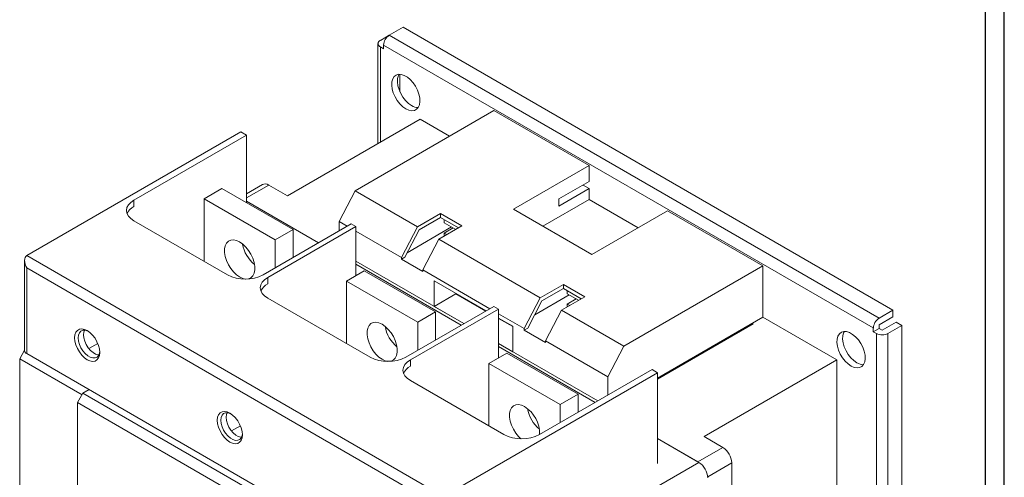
# Model space of a CAD drawing. Header units: millimetres. Extents: x 0 to 1189, y 0 to 841.
# Tile 5 of 7: x 798 to 1189, y 284 to 465. Entities that reach past the tile are written whole.
import ezdxf

# ---------------------------------------------------------------- set-up
doc = ezdxf.new("R2010")
doc.units = ezdxf.units.MM
doc.layers.add('FORMATO', color=7, linetype='Continuous')

msp = doc.modelspace()

# ---------------------------------------------------------------- linework, layer by layer
at = {"color": 7, "linetype": 'Continuous', "lineweight": 15}
for p, q in [((950.33, 462.54), (944.81, 459.35)), ((1144.78, 350.28), (950.33, 462.54)), ((941.28, 457.31), (944.76, 459.32)), ((1139.27, 347.1), (944.81, 459.35)), ((940.34, 456.01), (940.34, 416.36)), ((942.55, 453.96), (941.28, 454.7)), ((941.28, 454.7), (941.28, 416.9)), ((1137, 343.18), (942.55, 455.43)), ((942.55, 455.43), (942.55, 453.96)), ((949.06, 443.86), (949.06, 436.85)), ((986.39, 429.47), (931.24, 397.63)), ((1024.22, 407.63), (986.39, 429.47)), ((904.37, 395.59), (957.05, 426)), ((968.71, 419.27), (957.05, 426)), ((885.91, 420.95), (800.92, 371.89)), ((888.1, 419.69), (843.41, 393.89)), ((885.91, 420.95), (888.1, 419.69)), ((888.1, 419.69), (888.1, 392.9)), ((994.17, 390.28), (1024.22, 407.63)), ((1024.22, 401.31), (1024.22, 407.63)), ((894.44, 400.12), (888.1, 396.46)), ((888.1, 394.77), (896.94, 399.87)), ((904.37, 395.59), (896.94, 399.87)), ((1012.2, 394.37), (1024.22, 401.31)), ((1021.75, 399.88), (1024.22, 398.46)), ((871.27, 394.45), (878.34, 398.53)), ((906.63, 382.2), (878.34, 398.53)), ((924.87, 385.38), (931.24, 397.63)), ((931.24, 397.63), (955.99, 383.35)), ((1024.22, 398.46), (1012.2, 391.52)), ((1024.22, 394.16), (1024.22, 398.46)), ((843.41, 393.89), (843.41, 391.36)), ((871.27, 394.45), (899.56, 378.12)), ((871.27, 369.64), (871.27, 394.45)), ((916.76, 377), (888.1, 393.55)), ((916.76, 377), (888.1, 393.55)), ((1005.84, 383.55), (1024.22, 394.16)), ((1012.2, 391.52), (1012.2, 394.37)), ((1024.22, 394.16), (1043.66, 382.94)), ((955.99, 383.35), (965.18, 388.65)), ((965.18, 387.02), (956.64, 382.09)), ((965.18, 388.65), (973.66, 383.75)), ((965.18, 388.65), (965.18, 387.02)), ((965.18, 387.02), (972.25, 382.94)), ((1025.28, 372.32), (994.17, 390.28)), ((1055.33, 389.67), (1025.28, 372.32)), ((1093.16, 367.83), (1055.33, 389.67)), ((880.57, 364.27), (843.41, 385.73)), ((894.71, 364.27), (929.68, 384.46)), ((896.55, 363.21), (931.52, 383.4)), ((924.87, 381.68), (924.87, 385.38)), ((928.08, 383.53), (924.87, 385.38)), ((929.68, 384.46), (931.52, 383.4)), ((931.52, 363.92), (931.52, 383.4)), ((949.62, 371.1), (955.99, 383.35)), ((951.94, 373.06), (969.59, 383.25)), ((973.66, 383.75), (964.47, 378.45)), ((966.66, 384.94), (966.66, 386.16)), ((966.66, 384.94), (971.19, 382.32)), ((899.56, 378.12), (906.63, 382.2)), ((906.63, 371.15), (906.63, 382.2)), ((949.62, 371.1), (931.52, 381.55)), ((956.64, 382.09), (951.04, 371.31)), ((966.66, 380.85), (970.2, 382.9)), ((967.65, 380.28), (966.66, 380.85)), ((966.66, 380.85), (966.66, 379.71)), ((899.56, 378.12), (899.56, 367.07)), ((958.11, 366.2), (964.47, 378.45)), ((964.47, 378.45), (1004.78, 355.18)), ((800.92, 371.89), (966.38, 276.37)), ((800.04, 369.95), (800.04, 334.24)), ((974.46, 344.92), (931.52, 369.71)), ((973.4, 344.31), (931.52, 368.48)), ((973.4, 344.31), (931.52, 368.48)), ((951.04, 371.31), (949.62, 370.49)), ((949.62, 370.49), (949.62, 371.1)), ((958.11, 365.6), (949.62, 370.49)), ((1038.01, 335.99), (1093.16, 367.83)), ((1093.16, 367.83), (1093.16, 347.42)), ((962.14, 273.92), (800.92, 366.99)), ((800.92, 366.99), (800.92, 333.02)), ((927.84, 361.79), (934.91, 365.88)), ((963.2, 349.55), (934.91, 365.88)), ((958.11, 366.2), (958.11, 365.6)), ((984.72, 350.84), (958.11, 366.2)), ((896.55, 363.21), (896.55, 360.68)), ((927.84, 361.79), (956.13, 345.47)), ((927.84, 336.99), (927.84, 361.79)), ((962.7, 361.83), (983.23, 349.98)), ((962.7, 351.71), (962.7, 361.83)), ((1004.78, 355.18), (1013.97, 360.49)), ((1013.97, 360.49), (1022.45, 355.59)), ((1013.97, 360.49), (1013.97, 358.85)), ((971.19, 356.77), (962.7, 351.71)), ((971.19, 356.93), (971.19, 356.77)), ((971.19, 356.77), (983.09, 349.9)), ((1002.55, 348.39), (1016.26, 356.3)), ((1013.97, 358.85), (1005.43, 353.92)), ((1013.97, 358.85), (1021.04, 354.77)), ((1015.45, 356.77), (1015.45, 358)), ((1019.98, 354.16), (1015.45, 356.77)), ((937.21, 331.58), (896.55, 355.05)), ((998.41, 342.93), (1004.78, 355.18)), ((1005.43, 353.92), (999.83, 343.14)), ((1022.45, 355.59), (1013.26, 350.28)), ((1015.45, 352.69), (1018.99, 354.73)), ((1015.45, 351.55), (1015.45, 352.69)), ((1015.45, 352.69), (1016.44, 352.12)), ((951.35, 331.58), (986.32, 351.76)), ((953.19, 330.52), (988.16, 350.7)), ((956.13, 345.47), (963.2, 349.55)), ((974.46, 344.92), (962.7, 351.71)), ((963.2, 338.41), (963.2, 349.55)), ((986.32, 351.76), (988.16, 350.7)), ((988.16, 331.3), (988.16, 350.7)), ((998.41, 342.93), (988.16, 348.85)), ((1006.9, 338.03), (1013.26, 350.28)), ((1013.26, 350.28), (1038.01, 335.99)), ((1139.27, 347.1), (1144.78, 350.28)), ((1144.78, 350.28), (1144.78, 347.67)), ((956.13, 345.47), (956.13, 334.33)), ((988.16, 347.14), (993.82, 343.87)), ((988.16, 346.97), (993.82, 343.71)), ((1093.16, 347.42), (1051.37, 323.3)), ((1089.27, 344.77), (1051.37, 322.89)), ((1088.92, 344.97), (1089.27, 344.77)), ((1122.51, 330.48), (1093.16, 347.42)), ((1144.78, 347.67), (1139.27, 344.48)), ((1139.27, 344.48), (1139.27, 343.01)), ((1140.54, 342.28), (1146.06, 345.46)), ((1148.32, 344.16), (1142.8, 340.97)), ((1146.06, 345.46), (1148.32, 344.16)), ((1148.32, 117.98), (1148.32, 344.16)), ((823.74, 342.11), (824.03, 342.28)), ((993.82, 343.87), (993.82, 333.75)), ((999.83, 343.14), (998.41, 342.33)), ((998.41, 342.33), (998.41, 342.93)), ((1006.9, 337.43), (998.41, 342.33)), ((1137, 341.71), (1137, 343.18)), ((1139.27, 343.01), (1137, 341.71)), ((1138.28, 340.97), (1137, 341.71)), ((1138.28, 114.79), (1138.28, 340.97)), ((1139.27, 343.01), (1140.54, 342.28)), ((1142.8, 114.79), (1142.8, 340.97)), ((829.09, 337.04), (825.55, 334.99)), ((1027.6, 314.24), (988.16, 337.01)), ((993.82, 333.75), (988.16, 337.01)), ((1031.65, 323.75), (1006.9, 338.03)), ((1006.9, 338.03), (1006.9, 337.43)), ((800.04, 334.35), (798.09, 330.97)), ((800.92, 333.02), (962.14, 239.95)), ((984.41, 329.14), (991.48, 333.22)), ((1026.54, 313.63), (988.16, 335.79)), ((1026.54, 313.63), (988.16, 335.79)), ((1019.77, 316.89), (991.48, 333.22)), ((1031.65, 323.75), (1038.01, 335.99)), ((822.83, 316.68), (798.09, 330.97)), ((798.09, 330.97), (798.09, 148.06)), ((953.19, 330.52), (953.19, 327.98)), ((984.41, 329.14), (1012.7, 312.81)), ((984.41, 304.33), (984.41, 329.14)), ((1069.83, 300.07), (1122.51, 330.48)), ((1122.51, 265.56), (1122.51, 330.48)), ((966.38, 276.37), (1051.37, 325.43)), ((1049.18, 326.7), (1004.49, 300.9)), ((1049.18, 326.7), (1051.37, 325.43)), ((1051.37, 325.43), (1051.37, 289.41)), ((990.35, 300.9), (953.19, 322.35)), ((1031.65, 316.58), (1031.65, 323.75)), ((821.06, 313.62), (823.19, 317.3)), ((825.67, 318.73), (823.19, 317.3)), ((823.19, 317.3), (935.63, 252.39)), ((1012.7, 312.81), (1019.77, 316.89)), ((1019.77, 309.72), (1019.77, 316.89)), ((821.06, 313.62), (933.5, 248.71)), ((821.06, 254.83), (821.06, 313.62)), ((1012.7, 312.81), (1012.7, 305.64)), ((880.42, 309.52), (880.55, 309.59)), ((885.7, 304.41), (882.14, 302.35)), ((1067.71, 289.86), (1051.37, 299.29)), ((1067.35, 290.07), (1051.37, 299.29)), ((1077.25, 295.78), (1069.83, 300.07)), ((1067.35, 290.07), (1077.25, 295.78)), ((1032.14, 269.33), (1067.71, 289.86)), ((1071.23, 284.14), (1080.79, 289.66)), ((1080.79, 269.65), (1080.79, 289.66))]:
    msp.add_line(p, q, dxfattribs=at)
at = {"color": 7, "linetype": 'Continuous', "lineweight": 15, "flags": 128}
for points in [[(951.39, 430.13), (950.18, 430.98), (949.03, 432.09), (947.99, 433.41), (947.11, 434.89), (946.43, 436.44), (945.98, 438), (945.78, 439.5), (945.85, 440.86), (946.17, 442.03), (946.74, 442.94), (947.53, 443.55), (948.49, 443.84), (949.6, 443.8), (950.78, 443.41), (952, 442.71), (953.18, 441.72), (954.28, 440.5), (955.25, 439.09), (956.04, 437.57), (956.61, 436), (956.93, 434.46), (957, 433.03), (956.8, 431.75), (956.35, 430.71), (955.67, 429.94), (954.79, 429.49), (953.75, 429.37), (952.6, 429.58), (951.39, 430.13)], [(948.71, 443.86), (948.43, 443.33), (948.11, 442.17), (948.04, 440.81), (948.24, 439.31), (948.69, 437.75), (949.37, 436.19), (950.25, 434.72), (951.29, 433.4), (952.44, 432.28), (953.65, 431.43)], [(843.41, 385.73), (842.17, 386.6), (841.25, 387.6), (840.68, 388.68), (840.48, 389.81), (840.68, 390.93), (841.25, 392.02), (842.17, 393.01), (843.41, 393.89)], [(885.42, 377.3), (886.67, 376.43), (887.86, 375.29), (888.95, 373.94), (889.88, 372.43), (890.62, 370.83), (891.13, 369.21), (891.39, 367.64), (891.39, 366.19), (891.13, 364.92), (890.62, 363.89), (889.88, 363.14), (888.95, 362.71), (887.86, 362.61), (886.67, 362.85), (885.42, 363.42), (884.17, 364.3), (882.97, 365.43), (881.88, 366.79), (880.95, 368.3), (880.21, 369.9), (879.7, 371.52), (879.44, 373.09), (879.44, 374.54), (879.7, 375.81), (880.21, 376.84), (880.95, 377.59), (881.88, 378.02), (882.97, 378.12), (884.17, 377.87), (885.42, 377.3)], [(896.55, 355.05), (895.31, 355.92), (894.38, 356.92), (893.82, 358), (893.62, 359.13), (893.82, 360.26), (894.38, 361.34), (895.31, 362.34), (896.55, 363.21)], [(941.98, 344.65), (943.23, 343.77), (944.43, 342.64), (945.52, 341.28), (946.45, 339.77), (947.19, 338.17), (947.7, 336.55), (947.96, 334.98), (947.96, 333.53), (947.7, 332.26), (947.19, 331.23), (946.45, 330.48), (945.52, 330.05), (944.43, 329.96), (943.23, 330.2), (941.98, 330.77), (940.73, 331.64), (939.54, 332.78), (938.45, 334.13), (937.52, 335.64), (936.78, 337.24), (936.27, 338.86), (936.01, 340.43), (936.01, 341.88), (936.27, 343.15), (936.78, 344.18), (937.52, 344.93), (938.45, 345.36), (939.54, 345.46), (940.73, 345.22), (941.98, 344.65)], [(819.9, 339.25), (820.03, 340.46), (820.4, 341.46), (820.99, 342.21), (821.78, 342.67), (822.72, 342.81), (823.78, 342.62), (824.89, 342.13), (826, 341.34), (827.05, 340.31), (828, 339.08), (828.78, 337.71), (829.38, 336.28), (829.75, 334.85), (829.87, 333.49), (829.75, 332.28), (829.38, 331.28), (828.78, 330.53), (828, 330.08), (827.05, 329.94), (826, 330.12), (824.89, 330.61), (823.78, 331.4), (822.72, 332.43), (821.78, 333.66), (820.99, 335.03), (820.4, 336.47), (820.03, 337.89), (819.9, 339.25)], [(825.26, 341.9), (825.08, 341.98), (824.08, 342.27), (823.16, 342.25), (822.39, 341.9), (821.81, 341.26), (821.44, 340.36), (821.32, 339.25)], [(823.82, 342.3), (823.56, 341.58), (823.44, 340.47)], [(823.44, 340.47), (823.56, 339.22), (823.93, 337.89), (824.51, 336.58), (825.29, 335.34), (826.2, 334.26), (827.2, 333.4), (828.23, 332.8), (829.23, 332.51), (829.49, 332.48)], [(1128.17, 328.08), (1126.96, 328.93), (1125.81, 330.04), (1124.77, 331.36), (1123.89, 332.84), (1123.2, 334.39), (1122.75, 335.95), (1122.56, 337.45), (1122.62, 338.81), (1122.95, 339.98), (1123.52, 340.89), (1124.3, 341.5), (1125.27, 341.79), (1126.37, 341.74), (1127.56, 341.36), (1128.77, 340.66), (1129.96, 339.67), (1131.06, 338.45), (1132.03, 337.04), (1132.81, 335.52), (1133.38, 333.95), (1133.71, 332.41), (1133.77, 330.97), (1133.58, 329.7), (1133.13, 328.66), (1132.45, 327.89), (1131.56, 327.44), (1130.52, 327.32), (1129.37, 327.53), (1128.17, 328.08)], [(1125.49, 341.81), (1125.21, 341.28), (1124.89, 340.12), (1124.82, 338.76), (1125.02, 337.26), (1125.47, 335.7), (1126.15, 334.14), (1127.03, 332.67), (1128.07, 331.34), (1129.22, 330.23), (1130.43, 329.38)], [(821.32, 339.25), (821.44, 337.99), (821.81, 336.67), (822.39, 335.35), (823.16, 334.12), (824.08, 333.04), (825.08, 332.17), (826.11, 331.58), (827.11, 331.28), (828.02, 331.31), (828.8, 331.65), (829.38, 332.3), (829.75, 333.2), (829.86, 333.92)], [(953.19, 322.35), (951.95, 323.23), (951.02, 324.22), (950.46, 325.31), (950.26, 326.43), (950.46, 327.56), (951.02, 328.64), (951.95, 329.64), (953.19, 330.52)], [(997.03, 299.21), (996.11, 300.12), (995.02, 301.48), (994.09, 302.99), (993.35, 304.59), (992.84, 306.21), (992.58, 307.78), (992.58, 309.23), (992.84, 310.5), (993.35, 311.53), (994.09, 312.27), (995.02, 312.71), (996.11, 312.8), (997.3, 312.56), (998.55, 311.99)], [(876.54, 306.55), (876.67, 307.76), (877.04, 308.76), (877.63, 309.51), (878.42, 309.97), (879.36, 310.11), (880.42, 309.93), (881.53, 309.43), (882.64, 308.65), (883.69, 307.61), (884.63, 306.38), (885.42, 305.01), (886.02, 303.58), (886.39, 302.15), (886.51, 300.8), (886.39, 299.59), (886.02, 298.58), (885.42, 297.83), (884.63, 297.38), (883.69, 297.24), (882.64, 297.42), (881.53, 297.92), (880.42, 298.7), (879.36, 299.74), (878.42, 300.97), (877.63, 302.33), (877.04, 303.77), (876.67, 305.2), (876.54, 306.55)], [(881.89, 309.2), (881.72, 309.28), (880.72, 309.58), (879.8, 309.55), (879.03, 309.21), (878.45, 308.56), (878.08, 307.66), (877.96, 306.55)], [(880.46, 309.6), (880.2, 308.89), (880.08, 307.78)], [(877.96, 306.55), (878.08, 305.3), (878.45, 303.97), (879.03, 302.65), (879.8, 301.42), (880.72, 300.34), (881.72, 299.47), (882.75, 298.88), (883.75, 298.59), (884.66, 298.61), (885.44, 298.96), (886.02, 299.6), (886.39, 300.5), (886.5, 301.23)], [(880.08, 307.78), (880.2, 306.52), (880.57, 305.2), (881.15, 303.88), (881.92, 302.64), (882.84, 301.56), (883.84, 300.7), (884.87, 300.1), (885.87, 299.81), (886.13, 299.79)]]:
    msp.add_lwpolyline(points, dxfattribs=at)
at = {"color": 7, "linetype": 'Continuous', "lineweight": 15}
for centre, radius, start, end in [((947.46, 455.21), 4.92, 122.6053, 177.3946), ((941.77, 456.01), 1.4, 110.7834, 249.2166), ((956.24, 435.45), 4.78, 237.201, 271.0246), ((895.48, 397.83), 2.51, 54.3828, 114.3071), ((846.1, 386.11), 5.89, 117.0747, 155.648), ((900.02, 378.8), 13.62, 189.7379, 230.2567), ((887.64, 377.92), 15.37, 242.6097, 297.3904), ((899.23, 355.44), 5.89, 117.0748, 155.6481), ((1141.92, 342.95), 4.92, 122.6053, 177.3946), ((956.59, 346.14), 13.62, 189.7378, 230.2568), ((1140.54, 345.34), 4.92, 242.6096, 297.3905), ((801.54, 334.39), 1.51, 185.6949, 245.6254), ((944.28, 345.22), 15.37, 242.6097, 297.3903), ((1133.02, 333.4), 4.78, 237.2014, 271.0243), ((955.87, 322.74), 5.89, 117.0743, 155.6483), ((991.7, 301.14), 12.83, 359.0461, 57.7407), ((1013.16, 313.48), 13.62, 189.7378, 230.2568), ((997.42, 314.55), 15.37, 242.6096, 297.3905), ((1073.11, 289.31), 7.68, 2.6058, 57.3942), ((1063.57, 283.39), 7.68, 2.6057, 57.3943)]:
    msp.add_arc(centre, radius, start, end, dxfattribs=at)
msp.add_ellipse((803.04, 368.21), major_axis=(-2.12, 3.67), ratio=0.577335, start_param=6.283145, end_param=7.853941, dxfattribs=at)
at = {"layer": 'FORMATO'}
for p, q in [((1189, 0), (1189, 841)), ((1181.52, 5), (1181.52, 831))]:
    msp.add_line(p, q, dxfattribs=at)

doc.saveas('drawing.dxf')
